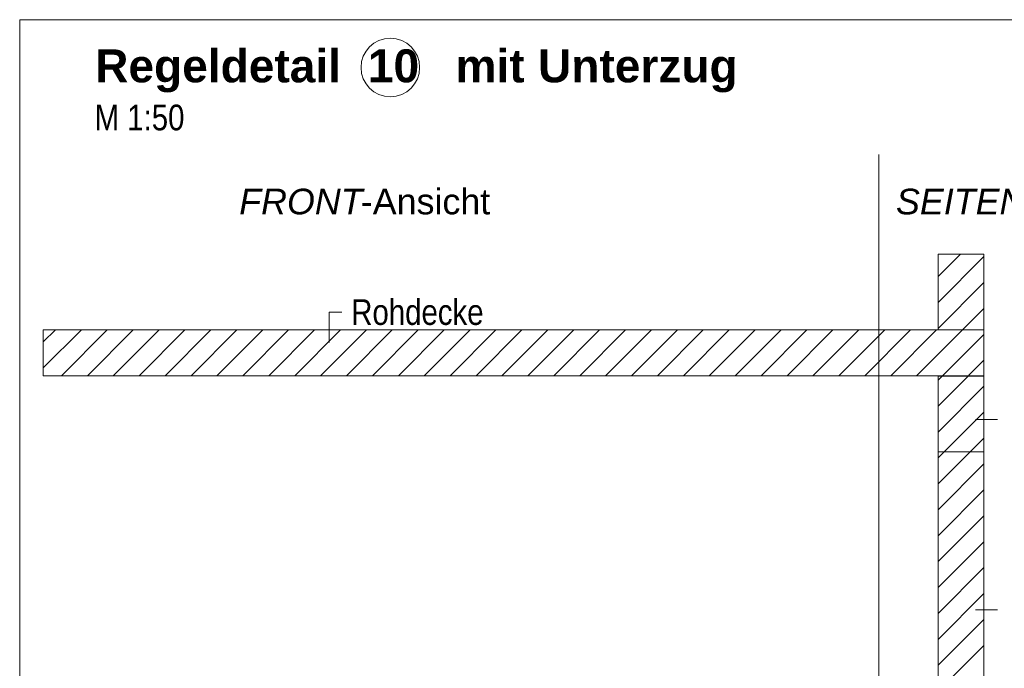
# Model space of a CAD drawing. Extents: x -620 to 300, y 62 to 1107.
# Tile 212 of 256: x 210 to 264, y 775 to 810. Entities that reach past the tile are written whole.
import ezdxf
from ezdxf.lldxf.tags import DXFTag

# ---------------------------------------------------------------- set-up
doc = ezdxf.new("R2010")
doc.units = 0
doc.layers.get('0').update_dxf_attribs({"lineweight": 35})
for name, color, linetype, lineweight, true_color in [('E_Detail_Beschriftung', 7, 'Continuous', 13, 0x009900), ('E_Detail_Wandschraffur', 7, 'Continuous', 5, 0xc0c0c0), ('E_Leerrohr Beschriftung', 1, 'Continuous', 9, 0xff0000)]:
    doc.layers.add(name, color=color, linetype=linetype, lineweight=lineweight, true_color=true_color)
doc.layers.add('E_Detail_Linie_Text_Bem', color=7, linetype='Continuous', lineweight=13)
doc.styles.get("Standard").update_dxf_attribs({"font": 'ARIALN.TTF'})
tags = doc.linetypes.add('fein_strichliert', pattern=[4, 1, -2, 1]).pattern_tags.tags
tags[8:9] = [DXFTag(74, 4), DXFTag(75, 0), DXFTag(340, '0'), DXFTag(46, 0.0), DXFTag(50, 0.0), DXFTag(44, 0.0), DXFTag(45, 0.0)]
tags[6:7] = [DXFTag(74, 4), DXFTag(75, 0), DXFTag(340, '0'), DXFTag(46, 0.0), DXFTag(50, 0.0), DXFTag(44, 0.0), DXFTag(45, 0.0)]
tags[4:5] = [DXFTag(74, 4), DXFTag(75, 0), DXFTag(340, '0'), DXFTag(46, 0.0), DXFTag(50, 0.0), DXFTag(44, 0.0), DXFTag(45, 0.0)]
tags = doc.linetypes.add('fein_strichliert-A06G9GDB8I', pattern=[4, 1, -2, 1]).pattern_tags.tags
tags[8:9] = [DXFTag(74, 4), DXFTag(75, 0), DXFTag(340, '0'), DXFTag(46, 0.0), DXFTag(50, 0.0), DXFTag(44, 0.0), DXFTag(45, 0.0)]
tags[6:7] = [DXFTag(74, 4), DXFTag(75, 0), DXFTag(340, '0'), DXFTag(46, 0.0), DXFTag(50, 0.0), DXFTag(44, 0.0), DXFTag(45, 0.0)]
tags[4:5] = [DXFTag(74, 4), DXFTag(75, 0), DXFTag(340, '0'), DXFTag(46, 0.0), DXFTag(50, 0.0), DXFTag(44, 0.0), DXFTag(45, 0.0)]

# ---------------------------------------------------------------- blocks, each defined once
blk = doc.blocks.new('Referenz-A06G9GDJ8I')
at = {"layer": 'E_Detail_Linie_Text_Bem', "linetype": 'fein_strichliert-A06G9GDB8I', "ltscale": 0.65}
for p, q in [((272.636, 810.34), (209.866, 810.34)), ((209.866, 810.34), (209.866, 749.023)), ((256.754, 750.105), (256.754, 802.984))]:
    blk.add_line(p, q, dxfattribs=at)
at = {"layer": 'E_Detail_Linie_Text_Bem', "linetype": 'Continuous', "ltscale": 0.13}
for p, q in [((259.983, 797.547), (262.483, 797.547)), ((259.983, 793.413), (259.983, 797.547)), ((262.483, 797.547), (262.483, 793.413)), ((262.483, 793.413), (211.156, 793.413)), ((211.156, 793.413), (211.156, 790.913)), ((262.483, 793.413), (259.983, 793.413)), ((262.483, 790.913), (262.483, 793.413)), ((211.156, 790.913), (221.548, 790.913)), ((211.156, 790.913), (259.983, 790.913)), ((221.548, 790.913), (262.483, 790.913)), ((259.983, 790.913), (262.483, 790.913)), ((259.983, 779.113), (259.983, 790.913)), ((259.983, 790.913), (262.483, 790.913)), ((262.483, 790.913), (262.483, 750.913)), ((259.983, 790.891), (262.483, 790.891)), ((259.983, 786.756), (259.983, 790.891)), ((262.483, 790.891), (262.483, 786.756)), ((262.483, 786.756), (259.983, 786.756)), ((259.983, 778.913), (259.983, 779.113)), ((259.983, 750.913), (259.983, 778.913))]:
    blk.add_line(p, q, dxfattribs=at)
at = {"layer": 'E_Detail_Linie_Text_Bem', "color": 0, "linetype": 'Continuous', "ltscale": 0.13}
for p, q in [((226.757, 792.733), (226.757, 794.381)), ((226.757, 794.381), (227.444, 794.381)), ((263.219, 788.524), (262.027, 788.524)), ((263.219, 778.132), (262.027, 778.132))]:
    blk.add_line(p, q, dxfattribs=at)
at = {"layer": 'E_Detail_Wandschraffur', "linetype": 'fein_strichliert', "ltscale": 0.13}
for p, q in [((259.983, 796.325), (261.205, 797.547)), ((259.983, 793.497), (262.483, 795.997)), ((211.156, 792.753), (211.815, 793.413)), ((212.144, 790.913), (214.644, 793.413)), ((214.972, 790.913), (217.472, 793.413)), ((217.801, 790.913), (220.301, 793.413)), ((220.629, 790.913), (223.129, 793.413)), ((223.458, 790.913), (225.958, 793.413)), ((226.286, 790.913), (228.786, 793.413)), ((229.114, 790.913), (231.614, 793.413)), ((231.943, 790.913), (234.443, 793.413)), ((234.771, 790.913), (237.271, 793.413)), ((237.6, 790.913), (240.1, 793.413)), ((240.428, 790.913), (242.928, 793.413)), ((243.257, 790.913), (245.757, 793.413)), ((246.085, 790.913), (248.585, 793.413)), ((248.913, 790.913), (251.413, 793.413)), ((251.742, 790.913), (254.242, 793.413)), ((254.57, 790.913), (257.07, 793.413)), ((257.399, 790.913), (259.899, 793.413)), ((260.227, 790.913), (262.483, 793.168)), ((259.983, 790.668), (260.227, 790.913)), ((259.983, 787.84), (262.483, 790.34)), ((259.983, 785.012), (262.483, 787.512)), ((259.983, 782.183), (262.483, 784.683)), ((259.983, 779.355), (262.483, 781.855)), ((259.983, 776.526), (262.483, 779.026)), ((259.983, 773.698), (262.483, 776.198))]:
    blk.add_line(p, q, dxfattribs=at)
at = {"layer": 'E_Detail_Wandschraffur', "linetype": 'ByBlock', "ltscale": 0.13}
for p, q in [((259.983, 794.911), (262.483, 797.411)), ((261.313, 793.413), (262.483, 794.583)), ((211.156, 791.339), (213.23, 793.413)), ((213.558, 790.913), (216.058, 793.413)), ((216.386, 790.913), (218.886, 793.413)), ((219.215, 790.913), (221.715, 793.413)), ((222.043, 790.913), (224.543, 793.413)), ((224.872, 790.913), (227.372, 793.413)), ((227.7, 790.913), (230.2, 793.413)), ((230.529, 790.913), (233.029, 793.413)), ((233.357, 790.913), (235.857, 793.413)), ((236.185, 790.913), (238.685, 793.413)), ((239.014, 790.913), (241.514, 793.413)), ((241.842, 790.913), (244.342, 793.413)), ((244.671, 790.913), (247.171, 793.413)), ((247.499, 790.913), (249.999, 793.413)), ((250.328, 790.913), (252.828, 793.413)), ((253.156, 790.913), (255.656, 793.413)), ((255.984, 790.913), (258.484, 793.413)), ((258.813, 790.913), (261.313, 793.413)), ((261.686, 790.957), (262.483, 791.754)), ((261.686, 790.957), (262.483, 791.754)), ((259.983, 789.254), (261.641, 790.913)), ((261.641, 790.913), (261.686, 790.957)), ((259.983, 786.426), (262.483, 788.926)), ((259.983, 783.597), (262.483, 786.097)), ((259.983, 780.769), (262.483, 783.269)), ((259.983, 777.94), (262.483, 780.44)), ((259.983, 775.112), (262.483, 777.612))]:
    blk.add_line(p, q, dxfattribs=at)
at = {"layer": 'E_Leerrohr Beschriftung', "linetype": 'Continuous', "ltscale": 0.13}
blk.add_circle((230.092, 807.732), 1.6, dxfattribs=at)
at = {"layer": 'E_Detail_Beschriftung', "color": 1, "linetype": 'Continuous', "lineweight": 35, "ltscale": 0.35, "true_color": 0xff0000, "char_height": 1.8, "attachment_point": 1}
for s, insert in [('{\\fArial|b1|i0;Regeldetail}', (213.984, 808.721)), ('{\\fArial|b1|i0;10}', (228.867, 808.721)), ('{\\fArial|b1|i0;mit}', (233.65, 808.721)), ('{\\fArial|b1|i0;Unterzug}', (238.151, 808.721))]:
    blk.add_mtext(s, dxfattribs=dict(at, insert=insert))
at = {"layer": 'E_Detail_Beschriftung', "linetype": 'Continuous', "ltscale": 0.13, "char_height": 1.4, "attachment_point": 1}
for s, insert in [('{\\fArial Narrow;M 1:50}', (213.954, 805.703)), ('{\\fArial Narrow;Rohdecke}', (227.959, 795.085))]:
    blk.add_mtext(s, dxfattribs=dict(at, insert=insert))
at = {"layer": 'E_Detail_Beschriftung', "linetype": 'Continuous', "lineweight": -2, "ltscale": 0.25, "char_height": 1.4, "attachment_point": 1}
for s, insert in [('{\\fArial|b0|i1;FRONT}', (221.844, 801.118)), ('{\\fArial;-Ansicht}', (228.48, 801.118)), ('{\\fArial|b0|i1;SEITEN}', (257.686, 801.118))]:
    blk.add_mtext(s, dxfattribs=dict(at, insert=insert))

msp = doc.modelspace()

# ---------------------------------------------------------------- block references
at = {"color": 8, "lineweight": 25, "ltscale": 0.25, "true_color": 0x808080}
msp.add_blockref('Referenz-A06G9GDJ8I', (0, 0), dxfattribs=at)

doc.saveas('drawing.dxf')
